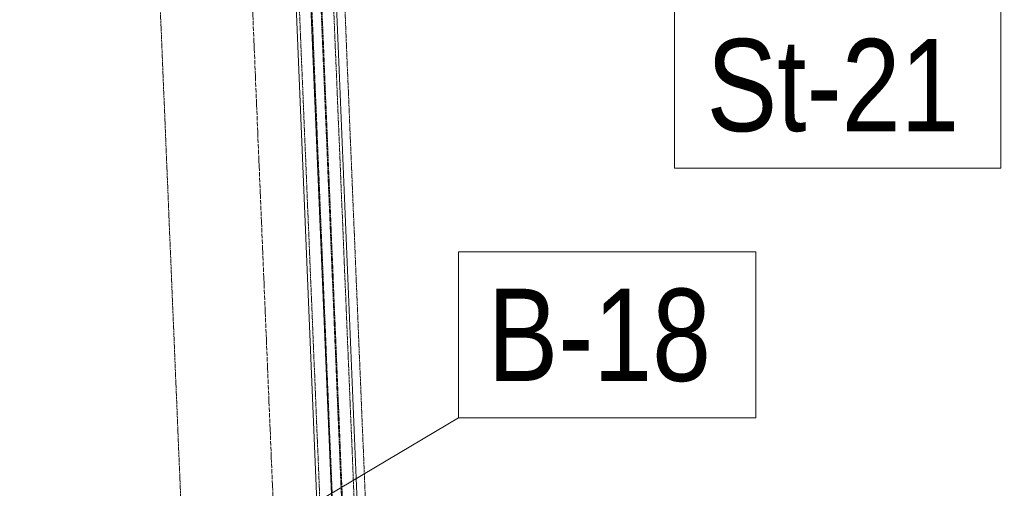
# Model space of a CAD drawing. Header units: millimetres. Extents: x -15129 to 9171, y -18789 to 5877.
# Tile 90 of 256: x -12048 to -10714, y -8457 to -7821. Entities that reach past the tile are written whole.
import ezdxf

# ---------------------------------------------------------------- set-up
doc = ezdxf.new("R2010")
doc.units = ezdxf.units.MM
doc.linetypes.add('ACAD_ISO02W100', pattern=[15, 12, -3])
doc.linetypes.add('ACAD_ISO04W100', pattern=[30, 24, -3, 0, -3])
for name, color, linetype in [('AS_Belki', 145, 'Continuous'), ('AS_Sciany betonowe', 252, 'Continuous'), ('AS_Siatki', 72, 'Continuous')]:
    doc.layers.add(name, color=color, linetype=linetype)
doc.styles.add('Arial Narrow', font='ARIALN.TTF', dxfattribs={"height": 5})

msp = doc.modelspace()

# ---------------------------------------------------------------- linework, layer by layer
at = {"color": 7, "lineweight": 13}
msp.add_line((-11731.2, -8526), (-11452.9, -8361.1), dxfattribs=at)
for points in [[(-11160.4, -8022.6), (-10718.2, -8022.6), (-10718.2, -7797.6), (-11160.4, -7797.6), (-11160.4, -8022.6)], [(-11452.9, -8361.1), (-11050.4, -8361.1), (-11050.4, -8136.1), (-11452.9, -8136.1), (-11452.9, -8361.1)]]:
    msp.add_lwpolyline(points, dxfattribs=at)
at = {"layer": 'AS_Belki', "color": 84, "linetype": 'ACAD_ISO02W100', "lineweight": 13, "ltscale": 0.25}
for p, q in [((-11726.2, -6427.2), (-11639.4, -8509.3)), ((-11622.4, -8508.6), (-11709.4, -6424)), ((-11610, -8508), (-11696.9, -6423.5)), ((-11608.9, -8508), (-11695.8, -6423.4)), ((-11593, -8507.3), (-11679.9, -6422.8))]:
    msp.add_line(p, q, dxfattribs=at)
at = {"layer": 'AS_Belki', "color": 145, "linetype": 'Continuous', "lineweight": 13, "ltscale": 0.25}
for p, q in [((-11623.5, -8508.6), (-11710.5, -6424)), ((-11588.9, -8507.2), (-11675.8, -6422.6)), ((-11730, -6434.9), (-11644.1, -8496.2))]:
    msp.add_line(p, q, dxfattribs=at)
at = {"layer": 'AS_Sciany betonowe', "color": 145, "linetype": 'ACAD_ISO02W100', "lineweight": 13, "ltscale": 0.25}
for p, q in [((-12131.5, -1228.6), (-11477.9, -16899.7)), ((-11578.6, -8487.2), (-11664.3, -6432.1))]:
    msp.add_line(p, q, dxfattribs=at)
at = {"layer": 'AS_Siatki', "color": 20, "linetype": 'ACAD_ISO04W100', "lineweight": 13, "ltscale": 0.25}
msp.add_line((-11347.6, -17024.7), (-12017.1, -973.9), dxfattribs=at)

# ---------------------------------------------------------------- texts
at = {"color": 7, "lineweight": 13, "style": 'Arial Narrow'}
for s, p in [('St-21', (-11116.9, -7972.6)), ('B-18', (-11413.5, -8311.1))]:
    msp.add_text(s, height=125, dxfattribs=at).set_placement(p)

doc.saveas('drawing.dxf')
